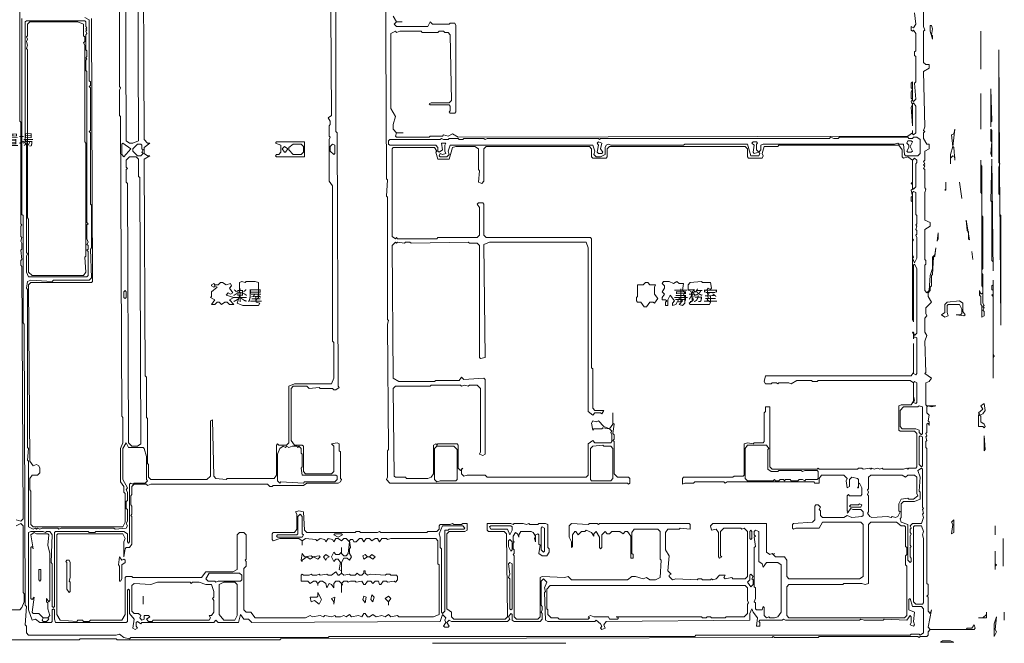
# Model space of a CAD drawing. Header units: millimetres. Extents: x -917 to 53999, y -4147 to 36087.
# Tile 2 of 3: x 17737 to 53999, y -665 to 22294. Entities that reach past the tile are written whole.
import ezdxf

# ---------------------------------------------------------------- set-up
doc = ezdxf.new("R2010")
doc.units = ezdxf.units.MM
doc.layers.add('EDITABLE_ROOM_LABELS', color=7, linetype='Continuous', lineweight=18, true_color=0x50555f)
doc.layers.add('RASTER_CONTOURS', color=7, linetype='Continuous', lineweight=18, true_color=0x50555f)
doc.styles.add('JAPANESE', font='msgothic.ttc')

msp = doc.modelspace()

# ---------------------------------------------------------------- linework, layer by layer
at = {"layer": 'RASTER_CONTOURS'}
for points in [[(21702, 28533), (21949, 28533), (22032, 28448), (22032, 28321), (22073, 28278), (22032, 27515), (22073, 27472), (22115, 17838), (21908, 17753), (21784, 17753), (21660, 17838), (21619, 28066), (21578, 28109), (21578, 28363)], [(17985, 22252), (17943, 22210), (17943, 17753), (17985, 17711), (17985, 13722), (18026, 13679), (17985, 13594), (17985, 13000), (18067, 12830), (20215, 12830), (20256, 12873), (20256, 13764), (20215, 13807), (20256, 13849), (20256, 13976), (20215, 14019), (20256, 14104), (20215, 14231), (20215, 14740), (20256, 14783), (20215, 14825), (20215, 20385), (20174, 20427), (20174, 20809), (20215, 20852), (20174, 20894), (20215, 20936), (20215, 21149), (20174, 21191), (20174, 21743), (20215, 21785), (20174, 21870), (20215, 21913), (20174, 21955), (20215, 21997), (20174, 22040), (20174, 22210), (20132, 22252)], [(18108, 22210), (19884, 22210), (20091, 22125), (20091, 21700), (20132, 21658), (20132, 21488), (20091, 21446), (20132, 21361), (20132, 17796), (20174, 17753), (20174, 13594), (20132, 13552), (20174, 13000), (20091, 12873), (18191, 12873), (18067, 13000), (18067, 14952), (18026, 14995), (18026, 21191), (17985, 21233), (18026, 21361), (17985, 21488), (18026, 21573), (17985, 21658), (18026, 21700), (18026, 22125)], [(51273, 22082), (51273, 21870), (51356, 21573), (51356, 21700), (51314, 21743), (51356, 21955), (51314, 22082)], [(53131, 21870), (53131, 20470)], [(53792, 21191), (53792, 17032), (53834, 16990), (53792, 16862), (53792, 15886), (53834, 15844), (53875, 11048), (53875, 15080), (53834, 15122)], [(53503, 19748), (53503, 18348), (53503, 18517), (53544, 18560)], [(53131, 19578), (53131, 18263)], [(52182, 18263), (52140, 18093), (52058, 18051), (52099, 17626), (52016, 17329), (52016, 16990), (52016, 17202), (52099, 17287), (52182, 17244), (52182, 17117), (52140, 17584), (52099, 17626)], [(53503, 18263), (53503, 17838), (53544, 17796), (53503, 17371), (53544, 17244), (53544, 18220)], [(27153, 17753), (27360, 17669), (27360, 17414), (27277, 17329), (27195, 17329), (27153, 17287), (27195, 17244), (28227, 17244), (28227, 17796), (27195, 17796)], [(50901, 17371), (50819, 17287), (50364, 17287), (50323, 17329), (50282, 17711), (50117, 17711), (50075, 17753), (49951, 17711), (45119, 17711), (45037, 17669), (45037, 17499), (44954, 17414), (44871, 17499), (44871, 17711), (44913, 17753), (44871, 17796), (44747, 17796), (44706, 17753), (44789, 17669), (44747, 17414), (44789, 17371), (44954, 17414), (44995, 17371), (44954, 17287), (44665, 17287), (44541, 17711), (42228, 17711), (42187, 17669), (39502, 17669), (39420, 17711), (39337, 17669), (39296, 17584), (39296, 17329), (39131, 17244), (38965, 17244), (38883, 17329), (38924, 17456), (38841, 17669), (33596, 17669), (33514, 17456), (33555, 17329), (33472, 17244), (33225, 17244), (33183, 17287), (33225, 17371), (33307, 17329), (33431, 17371), (33390, 17456), (33390, 17669), (33431, 17753), (33266, 17753), (33307, 17499), (33183, 17414), (33142, 17456), (33142, 17584), (33059, 17669), (31366, 17669), (31325, 17711), (31325, 17838), (31366, 17881), (33225, 17881), (33266, 17923), (33348, 17881), (33514, 17881), (33555, 17923), (33885, 17923), (33927, 17881), (34051, 17881), (34092, 17923), (34835, 17923), (34877, 17881), (34959, 17923), (39048, 17923), (39089, 17881), (39131, 17923), (47556, 17923), (47597, 17966), (47721, 17923), (47886, 17923), (47928, 17966), (50447, 17966), (50488, 17923), (50612, 17923), (50653, 17966), (50777, 17966), (50901, 17881)], [(39048, 17796), (39007, 17753), (39048, 17669), (39007, 17414), (39048, 17371), (39172, 17371), (39213, 17414), (39131, 17541), (39172, 17753)], [(50447, 17838), (50406, 17753), (50488, 17669), (50488, 17584), (50406, 17456), (50447, 17414), (50571, 17414), (50612, 17456), (50530, 17626), (50612, 17796), (50571, 17838)], [(21536, 17753), (21826, 17541), (21578, 17244), (21495, 17329), (21495, 17711)], [(22073, 17711), (22197, 17711), (22239, 17669), (22239, 17541), (22280, 17499), (22239, 17414), (22280, 17371), (22197, 17287), (22073, 17287), (21908, 17456), (21908, 17541)], [(27484, 17626), (27608, 17541), (27525, 17414), (27484, 17414), (27401, 17541)], [(27649, 17584), (27814, 17711), (28103, 17711), (28186, 17626), (28186, 17414), (28103, 17329), (27814, 17329), (27649, 17499)], [(29260, 17711), (29342, 17669), (29342, 17371), (29301, 17329), (29177, 17456), (29177, 17626)], [(21784, 17244), (22032, 17244), (22115, 17159), (22115, 16523), (22156, 16480), (22197, 6677), (22073, 6592), (21867, 6592), (21743, 6719), (21702, 16268), (21660, 16310), (21660, 16777), (21702, 16820), (21660, 16862), (21660, 17117)], [(50695, 17202), (50777, 17117), (50777, 17032), (50736, 16990), (50736, 16141), (50653, 16056), (50612, 16098), (50612, 17117)], [(53131, 17117), (53131, 15929), (53173, 15886), (53173, 12491), (53214, 12448), (53214, 12236), (53131, 12194), (53090, 12321), (53090, 12151), (53131, 12109), (53131, 11812), (53173, 11769), (53173, 11345), (53255, 11387), (53255, 11557), (53214, 11600), (53255, 11685), (53214, 11727), (53255, 11769), (53214, 11854), (53214, 12915), (53173, 12958), (53173, 13085), (53214, 13128), (53214, 15037), (53173, 15080), (53173, 16905), (53131, 16947)], [(53544, 17159), (53503, 15631), (53544, 15589), (53544, 13425), (53586, 13382), (53586, 13043)], [(50653, 15971), (50736, 15929), (50736, 15122), (50777, 15080), (50777, 14783), (50736, 14740), (50777, 14698), (50736, 14570), (50777, 14528), (50777, 14401), (50736, 14358), (50777, 14273), (50777, 13509), (50695, 13340), (50612, 13509), (50653, 13552), (50612, 13637), (50612, 14146), (50653, 14188), (50612, 14231), (50612, 15929)], [(51851, 16310), (51851, 16056), (51810, 16013), (51851, 16013)], [(52347, 16310), (52429, 15716)], [(52595, 14910), (52636, 14528), (52677, 14486), (52677, 14231), (52718, 14188)], [(51562, 14443), (51521, 14146), (51562, 14231)], [(52801, 13764), (52842, 13467)], [(53586, 12703), (53586, 12533), (53544, 12491), (53544, 12364), (53586, 12321), (53586, 12194), (53544, 12151), (53586, 12109), (53586, 9096), (53586, 9860), (53627, 9902), (53586, 9987)], [(24799, 12533), (24799, 12491), (24882, 12448), (24923, 12491), (25006, 12448), (24799, 12279), (24799, 12109), (24758, 12067), (24923, 11982), (24799, 11812), (24923, 11812), (25006, 11897), (25088, 11897), (25171, 11812), (25295, 11897), (25377, 11897), (25460, 11812), (25625, 11812), (25460, 11982), (25625, 12067), (25336, 12151), (25419, 12236), (25501, 12194), (25584, 12236), (25460, 12406), (25543, 12491), (25501, 12576), (25336, 12533), (25212, 12618), (25130, 12618), (25047, 12533), (24923, 12533), (24882, 12576)], [(25832, 12618), (25832, 12279), (25873, 12236), (25749, 11854), (25956, 11769), (26534, 11769), (26575, 11854), (26451, 11897), (26451, 11982), (26534, 12067), (26534, 12618), (26410, 12661), (26080, 12661), (26038, 12618), (25914, 12661)], [(41154, 12533), (40948, 12533), (40865, 12618), (40783, 12618), (40700, 12533), (40493, 12533), (40493, 12109), (40452, 12067), (40452, 11939), (40493, 11897), (40617, 11897), (40741, 11727), (40824, 11727), (40948, 11897), (41072, 11897), (41113, 11854), (41237, 12024), (41113, 12194), (41113, 12448)], [(41443, 12661), (41402, 12576), (41485, 12491), (41485, 12406), (41402, 12279), (41485, 12194), (41402, 12067), (41402, 11982), (41526, 11982), (41567, 11939), (41526, 11897), (41526, 11769), (41609, 11769), (41609, 11982), (41691, 12151), (41856, 11939), (41774, 11854), (41774, 11769), (41898, 11812), (42022, 12024), (42145, 11939), (42022, 11812), (42145, 11769), (42228, 11854), (42228, 12109), (42187, 12151), (42228, 12279), (42145, 12321), (42187, 12576), (42022, 12576), (41939, 12661), (41815, 12576), (41650, 12661)], [(42435, 12618), (42352, 12533), (42352, 12364), (42393, 12321), (42558, 12364), (42600, 12279), (42476, 12236), (42476, 12109), (42558, 11982), (42393, 11854), (42435, 11812), (43137, 11812), (43178, 11897), (43054, 11982), (43095, 12024), (43054, 12364), (43095, 12406), (43178, 12364), (43219, 12406), (43178, 12618), (42889, 12618), (42848, 12661)], [(21619, 12321), (21660, 12279), (21660, 12067), (21619, 12024), (21578, 12067), (21578, 12279)], [(51686, 11430), (51810, 11345), (51934, 11387), (51892, 11515), (51892, 11769), (51934, 11812), (52347, 11812), (52429, 11642), (52429, 11472), (52388, 11430), (52223, 11430), (52512, 11387), (52553, 11430), (52471, 11557), (52471, 11854), (52347, 11939), (51892, 11897), (51810, 11812), (51810, 11515)], [(50695, 8968), (50777, 8926), (50777, 8205), (50736, 8162), (50653, 8205), (50695, 8289), (50653, 8417), (50653, 8926)], [(50282, 8035), (50819, 8035), (50860, 8077), (50984, 8035), (50984, 7059), (50943, 7016), (50860, 7101), (50860, 7186), (50736, 7228), (50240, 7228), (50158, 7313), (50158, 7907)], [(53255, 8162), (53131, 8077), (53214, 7950), (53049, 7823), (53090, 7780), (53049, 7738), (53049, 7313), (53214, 7313), (53255, 7271), (53297, 7313), (53255, 7398), (53131, 7483), (53131, 7695), (53090, 7738), (53214, 7780), (53297, 7907)], [(50901, 6974), (50984, 6931), (50984, 5870), (50943, 5828), (50860, 5913), (50860, 6931)], [(53255, 6974), (53255, 6422), (53297, 6464)], [(27319, 6507), (27442, 6592), (27525, 6549), (27566, 6592), (27649, 6549), (27773, 6592), (27938, 6592), (27979, 6549), (28021, 6592), (28103, 6507), (28103, 6337), (28145, 6295), (28145, 5828), (28103, 5785), (28145, 5531), (29384, 5531), (29425, 5488), (29425, 5361), (29342, 5276), (28227, 5276), (28186, 5234), (27360, 5276), (27319, 5234), (27236, 5319), (27236, 6295)], [(33101, 6592), (33720, 6592), (33844, 6464), (33844, 5361), (33803, 5319), (33225, 5319), (33101, 5276), (33018, 5361), (33018, 6507)], [(38841, 6592), (39213, 6634), (39254, 6592), (39502, 6592), (39585, 6507), (39585, 5403), (39502, 5319), (38800, 5319), (38759, 5361), (38759, 6507)], [(44458, 6507), (44541, 6634), (45243, 6634), (45326, 6507), (45284, 6464), (45284, 5743), (45408, 5658), (45656, 5658), (45697, 5701), (46523, 5701), (46565, 5658), (46647, 5701), (47102, 5701), (47143, 5658), (47143, 5403), (47102, 5361), (46689, 5361), (46647, 5319), (46565, 5361), (46441, 5361), (46399, 5319), (46152, 5319), (46110, 5361), (45945, 5361), (45904, 5319), (45863, 5361), (45739, 5361), (45697, 5319), (45573, 5319), (45532, 5361), (45491, 5319), (44541, 5319), (44458, 5403)], [(48960, 4130), (49001, 4173), (49001, 4767), (48960, 4809), (49001, 4894), (48960, 4979), (49001, 5022), (49001, 5446), (49084, 5531), (50240, 5531), (50364, 5446), (50447, 5531), (50695, 5531), (50777, 5446), (50777, 4852), (50819, 4767), (50653, 4640), (50488, 4640), (50447, 4682), (50199, 4640), (50117, 4470), (50117, 4215), (50158, 4173), (50075, 4003), (49993, 3961), (49869, 4003), (49827, 3961), (49703, 4003), (49125, 3961), (49043, 4003)], [(50943, 5785), (50984, 5743), (50984, 4343), (51025, 4300), (50984, 4258), (51025, 4130), (50984, 4088), (51025, 3961), (50943, 3748), (50612, 3748), (50530, 3663), (50571, 3579), (50530, 3536), (50530, 3409), (50571, 3366), (50530, 3282), (50530, 2942), (50571, 2900), (50530, 2857), (50530, 2518), (50571, 2475), (50571, 2348), (50530, 2305), (50447, 2390), (50447, 3706), (50199, 3791), (50158, 3918), (50199, 3961), (50199, 4470), (50282, 4555), (50695, 4555), (50901, 4640), (50901, 4894), (50860, 4937), (50901, 5446), (50819, 5701)], [(48754, 4427), (48712, 4343), (48341, 4343), (48299, 4385), (48341, 4427), (48630, 4427), (48671, 4470)], [(28145, 4003), (28145, 3366), (28186, 3324), (28145, 3239), (27236, 3239), (27195, 3282), (27236, 3324), (27938, 3324), (27979, 3366), (27979, 4003), (28062, 4088)], [(34051, 3663), (34133, 3579), (34092, 3536), (33555, 3536), (33514, 3494), (33390, 3494), (33390, 523), (33307, 438), (33266, 480), (33266, 2815), (33225, 2857), (33225, 3239), (33183, 3366), (33307, 3663)], [(35042, 3621), (35083, 3663), (35826, 3663), (35868, 3621), (35868, 3494), (35785, 3324), (35703, 3536), (35083, 3536)], [(50364, 3621), (50364, 2900), (50406, 2857), (50406, 2602), (50364, 2560), (50364, 2221), (50406, 2178), (50406, 353), (50323, 268), (46069, 268), (45986, 353), (45986, 1414), (46069, 1499), (48051, 1499), (48093, 1541), (48754, 1541), (48877, 1499), (49001, 1541), (49001, 3706), (49084, 3791), (50034, 3791), (50199, 3663), (50323, 3663)], [(50695, 3663), (50943, 3663), (51025, 3451), (50984, 3324), (51025, 3197), (51025, 820), (50984, 778), (50736, 778), (50653, 862), (50653, 3621)], [(52140, 3876), (52058, 3791), (52099, 3706), (52058, 3366), (52140, 3409)], [(53668, 3663), (53668, 3324)], [(18274, 3409), (18356, 3366), (18769, 3366), (18811, 3324), (18769, 2942), (18852, 2645), (18852, 905), (18811, 862), (18728, 990), (18728, 862), (18769, 820), (18769, 608), (18852, 353), (18769, 268), (18604, 268), (18439, 438), (18232, 438), (18191, 480), (18274, 1032), (18191, 947), (18150, 990), (18150, 2857), (18191, 2900), (18232, 2815), (18150, 3324)], [(29301, 3324), (29342, 3366), (29590, 3366), (29631, 3324), (29466, 3239)], [(36983, 3621), (37065, 3579), (37065, 2730), (37024, 2687), (36942, 2772), (36942, 3579)], [(44665, 3494), (44706, 3451), (44706, 3197), (44665, 3154), (44624, 3197), (44624, 3451)], [(44830, 3494), (44954, 3451), (44954, 2348), (45078, 2263), (45119, 2136), (45243, 2305), (45656, 2305), (45780, 2221), (45780, 480), (45656, 311), (45532, 268), (45367, 268), (45326, 311), (45243, 268), (45160, 353), (45160, 650), (45119, 693), (45078, 565), (44871, 565), (44830, 608), (44830, 820), (44789, 862), (44830, 990), (44830, 1372), (44789, 1414), (44789, 2857), (44830, 2900), (44789, 3239), (44830, 3282), (44789, 3324), (44789, 3451)], [(35785, 3154), (35868, 3069), (35868, 2772), (35826, 2730), (35744, 2900), (35744, 3112)], [(53957, 3197), (53957, 2178)], [(28103, 2390), (28145, 2348), (28145, 2390), (28310, 2518), (28434, 2433), (28558, 2518), (28723, 2433), (28805, 2518), (28764, 2560), (28516, 2518), (28475, 2560), (28227, 2518), (28145, 2645)], [(29012, 2602), (28929, 2518), (29012, 2390), (29053, 2475), (29136, 2518)], [(30375, 2560), (30416, 2433), (30540, 2518), (30623, 2518), (30746, 2433), (30829, 2518), (30705, 2602), (30623, 2518), (30540, 2518), (30457, 2602)], [(53668, 2730), (53668, 2051), (53668, 2178), (53710, 2221), (53668, 2263)], [(19471, 2390), (19430, 2348), (19471, 2305), (19471, 1329), (19554, 1202), (19595, 1244), (19595, 1584), (19554, 1626), (19595, 1754), (19595, 2305), (19554, 2390)], [(21413, 2518), (21371, 2221), (21413, 2178), (21413, 1626), (21454, 1626), (21495, 1711), (21495, 2221), (21619, 2305), (21619, 2390), (21578, 2433), (21495, 2390)], [(35785, 2305), (35868, 2263), (35868, 608), (35826, 565), (35785, 608), (35785, 1711), (35744, 1754), (35785, 1881), (35744, 2263)], [(18521, 2051), (18439, 2051), (18439, 1669), (18480, 1626), (18521, 1669)], [(24593, 1711), (24717, 1923), (25832, 1923), (25914, 1839), (25914, 1669), (25873, 1626), (25047, 1626), (24964, 1584), (24923, 1626), (24675, 1626)], [(44665, 1881), (44747, 1796), (44706, 1711), (44747, 1669), (44747, 1499), (44665, 1414), (44541, 1584), (44624, 1669), (44624, 1839)], [(21867, 1457), (21949, 1541), (22569, 1499), (22817, 1584), (24014, 1584), (24056, 1541), (24097, 1584), (24345, 1584), (24593, 1499), (24799, 1499), (24882, 1244), (24882, 1032), (24840, 990), (24882, 905), (24882, 480), (24799, 353), (24717, 353), (24758, 268), (24717, 183), (22652, 183), (22610, 141), (22486, 141), (22404, 226), (22528, 311), (22486, 353), (22321, 353), (22321, 226), (22239, 183), (22156, 268), (22197, 353), (22115, 438), (21949, 438), (21867, 523)], [(25253, 1584), (25666, 1584), (25749, 1499), (25749, 353), (25666, 183), (25253, 183), (25088, 396), (25088, 1499)], [(37148, 1329), (37272, 1457), (44458, 1457), (44541, 1372), (44541, 905), (44582, 820), (44541, 778), (44541, 438), (44417, 311), (43756, 311), (43715, 268), (43219, 268), (43178, 311), (43054, 311), (43013, 268), (42889, 268), (42848, 311), (39709, 311), (39791, 268), (39750, 226), (39461, 226), (39420, 311), (38883, 311), (38759, 353), (38676, 311), (38718, 268), (38676, 226), (37602, 226), (37561, 268), (37313, 268), (37189, 396), (37189, 565), (37148, 608)], [(28723, 1202), (28723, 1075), (28681, 1032), (28434, 1032), (28475, 862), (28599, 905), (28764, 778), (28847, 947)], [(30705, 1117), (30664, 947), (30746, 862), (30788, 1032)], [(22280, 1075), (22280, 778)], [(29342, 1032), (29218, 990), (29301, 862), (29301, 778)], [(30416, 1075), (30375, 947), (30457, 820), (30499, 1032)], [(31325, 1075), (31201, 990), (31325, 862), (31325, 735), (31325, 862), (31407, 990)], [(53338, 480), (53338, 396), (53214, 268), (53049, 268), (53338, 268)], [(53999, 480), (53999, 183)], [(18563, 183), (18604, 268), (18769, 268), (18811, 226), (18728, 141), (18604, 141)], [(53710, 311), (53627, 56), (53627, -411), (53710, -241), (53668, -156)], [(32935, -665), (37850, -665)], [(51645, -623), (52140, -623), (52016, -580), (51727, -580)]]:
    msp.add_lwpolyline(points, close=True, dxfattribs=at)
for points in [[(31201, 26708), (31242, 16438), (31283, 16395), (31242, 15801), (31283, 15759), (31283, 11260), (31325, 11218), (31283, 11090), (31325, 6464), (31283, 6422), (31283, 5446), (31242, 5361), (31366, 5234), (40122, 5234), (40163, 5191), (40204, 5234), (40204, 5403), (40163, 5446), (39750, 5446), (39626, 5573), (39626, 6762), (39585, 6804), (39626, 6846), (39626, 7016), (39585, 7059), (39626, 7398), (39585, 7441), (39585, 7823), (39585, 7398), (39461, 7228), (39254, 7313), (39048, 7525), (38965, 7483), (38841, 7525), (38800, 7441), (38841, 7186), (38883, 7228), (39172, 7228), (39213, 7271), (39461, 7228), (39544, 7144), (39502, 7101), (39544, 7016), (39544, 6762), (39502, 6719), (38924, 6719), (38841, 6804), (38676, 6677), (38676, 5531), (38594, 5446), (34959, 5446), (34877, 5531), (34216, 5531), (34092, 5488), (34009, 5573), (34009, 5743), (34051, 5785), (33968, 5701), (33885, 5785), (33885, 6634), (33844, 6677), (33142, 6677), (33101, 6634), (33059, 6677), (32977, 6634), (32977, 5573), (32894, 5446), (32770, 5403), (31986, 5403), (31944, 5446), (31572, 5446), (31531, 5488), (31490, 8714), (31572, 8799), (32853, 8799), (32894, 8841), (33968, 8841), (34009, 8799), (34133, 8841), (34257, 8799), (34298, 8841), (34587, 8841), (34711, 8714), (34711, 6380), (34670, 6295), (34794, 6252), (34877, 6295), (34877, 9053), (34835, 9096), (34092, 9053), (34009, 9138), (33927, 9011), (33059, 9011), (33018, 8968), (31696, 8968), (31490, 9096), (31449, 13976), (31572, 14104), (31614, 14061), (31655, 14104), (31903, 14061), (31944, 14104), (32109, 14104), (32151, 14061), (34257, 14104), (34298, 14061), (34587, 14061), (34670, 13976), (34670, 9860), (34711, 9817), (34877, 9860), (34835, 14019), (35042, 14104), (38594, 14104), (38676, 13891), (38676, 7865), (38841, 7738), (38924, 7823), (39131, 7823), (39172, 7780), (39254, 7907), (38924, 7907), (38841, 7992), (38841, 9435), (38800, 9478), (38800, 14231), (38759, 14273), (34918, 14273), (34835, 14358), (34835, 15504), (34794, 15547), (34629, 15547), (34587, 15504), (34670, 15377), (34670, 14358), (34587, 14273), (33142, 14273), (33101, 14231), (31655, 14231), (31614, 14273), (31572, 14231), (31449, 14316), (31449, 17541), (31490, 17584), (33018, 17584), (33101, 17456), (33059, 17414), (33142, 17159), (33555, 17159), (33679, 17584), (33803, 17626), (34505, 17626), (34629, 17541), (34629, 16777), (34670, 16735), (34629, 16310), (34753, 16268), (34835, 16353), (34835, 17541), (34918, 17626), (38718, 17626), (38800, 17541), (38800, 17244), (38841, 17202), (39337, 17202), (39378, 17244), (39378, 17541), (39461, 17626), (44458, 17626), (44541, 17541), (44541, 17244), (44582, 17202), (45078, 17202), (45119, 17287), (45078, 17371), (45160, 17626), (45656, 17626), (45697, 17669), (50117, 17669), (50240, 17499), (50240, 17244), (50282, 17202), (50447, 17244), (50612, 17117), (50612, 16310), (50571, 16268), (50612, 16226), (50612, 16056), (50571, 16013), (50612, 15801), (50571, 15759), (50571, 15631), (50612, 15589), (50612, 11260), (50653, 11175), (50653, 13255), (50695, 13297), (50777, 13128), (50777, 10751), (50695, 10666), (50653, 10793), (50612, 10793), (50653, 10708), (50653, 10539), (50695, 10624), (50777, 10581), (50777, 9265), (50736, 9223), (50653, 9265), (50653, 10369), (50653, 9308), (50571, 9181), (45202, 9181), (45160, 8968), (45202, 8884), (45408, 8884), (45450, 8926), (45615, 8926), (45656, 8884), (45697, 8926), (46069, 8926), (46152, 8884), (46358, 9011), (46895, 9011), (46936, 8968), (47102, 8968), (47143, 9011), (50530, 9011), (50653, 8926), (50653, 8247), (50571, 8120), (50199, 8120), (50117, 8077), (50117, 7186), (50158, 7144), (50695, 7144), (50777, 7059), (50777, 5828), (50736, 5785), (50488, 5785), (50447, 5743), (50406, 5785), (50282, 5743), (49538, 5743), (49497, 5785), (49414, 5743), (49332, 5785), (49208, 5743), (49125, 5785), (49084, 5743), (49043, 5785), (48795, 5743), (48754, 5785), (48630, 5785), (48588, 5743), (47184, 5743), (47143, 5785), (47102, 5743), (45450, 5743), (45367, 5828), (45367, 8035), (45202, 8035), (45202, 7865), (45160, 7823), (45160, 6762), (45119, 6719), (44789, 6719), (44747, 6677), (44541, 6719), (44417, 6677), (44417, 5531), (44376, 5488), (44045, 5488), (44004, 5446), (42187, 5446), (42145, 5403), (42145, 5191), (42228, 5234), (42558, 5234), (42600, 5276), (43674, 5276), (43715, 5234), (43798, 5276), (46978, 5276), (47019, 5234), (47184, 5234), (47184, 5403), (47267, 5531), (48093, 5531), (48217, 5403), (48175, 5319), (48217, 5064), (48299, 5106), (48299, 5361), (48382, 5446), (48588, 5403), (48630, 5361), (48630, 5106), (48588, 5064), (48630, 5064), (48630, 5191), (48671, 5234), (48754, 5064), (48754, 4809), (48712, 4767), (48299, 4767), (48258, 4809), (48217, 4767), (48217, 4215), (48258, 4173), (48217, 4130), (48341, 4300), (48423, 4258), (48712, 4258), (48795, 4173), (48795, 4045), (48754, 4003), (48382, 3961), (48217, 4045), (48093, 3961), (47308, 3961), (47225, 4045), (47225, 4215), (47184, 4258), (47225, 4343), (47143, 4427), (47060, 4427), (47019, 4385), (47019, 3876), (46936, 3791), (46234, 3748), (46193, 3706), (46193, 3579), (46234, 3536), (46317, 3579), (47184, 3579), (47308, 3791), (48712, 3791), (48795, 3706), (48795, 1796), (48671, 1711), (46069, 1711), (45986, 1796), (45986, 2390), (45904, 2518), (45573, 2518), (45491, 2602), (45532, 2645), (45491, 2602), (45450, 2645), (45367, 2602), (45243, 2687), (45243, 3748), (43261, 3748), (43178, 3663), (43219, 3494), (43384, 3536), (43467, 3409), (43467, 2518), (43508, 2475), (43591, 2518), (43550, 2560), (43550, 3451), (43674, 3579), (44293, 3579), (44334, 3536), (44417, 3579), (44541, 3451), (44541, 1796), (44458, 1711), (44004, 1711), (43963, 1754), (43715, 1711), (43674, 1754), (43715, 1839), (43508, 1839), (43384, 1711), (43261, 1669), (43219, 1711), (43178, 1669), (42889, 1669), (42848, 1711), (42724, 1711), (42682, 1669), (41898, 1711), (41774, 1669), (41650, 1796), (41650, 1839), (41732, 1881), (41609, 2008), (41650, 2560), (41526, 2772), (41526, 3409), (41609, 3536), (42022, 3536), (42063, 3579), (42435, 3536), (42435, 3706), (42393, 3748), (39089, 3748), (39048, 3706), (39007, 3748), (38718, 3748), (38676, 3706), (38057, 3748), (37974, 3663), (37974, 3239), (38057, 3069), (38057, 2857), (38098, 2900), (38098, 3324), (38181, 3451), (38222, 3451), (38305, 3324), (38428, 3451), (38552, 3451), (38594, 3494), (38800, 3409), (38883, 3282), (38883, 3366), (38965, 3451), (39089, 3239), (39089, 2857), (39131, 2815), (39172, 2857), (39172, 3324), (39296, 3451), (39378, 3366), (39461, 3366), (39544, 3451), (39833, 3451), (39957, 3366), (40039, 3451), (40122, 3451), (40246, 3282), (40246, 2475), (40328, 2475), (40328, 2602), (40287, 2645), (40287, 3409), (40370, 3536), (41237, 3536), (41319, 3451), (41319, 2433), (41361, 2390), (41319, 1754), (41154, 1669), (40948, 1669), (40824, 1754), (40700, 1711), (40411, 1796), (40287, 1796), (40122, 1669), (38057, 1669), (37933, 1796), (37809, 1754), (36983, 1796), (36900, 1754), (36900, 311), (36818, 226), (36033, 226), (35950, 311), (35950, 2560), (35909, 2602), (35950, 2645), (35950, 2772), (35909, 2815), (35909, 3027), (35950, 3069), (35909, 3112), (35909, 3282), (35992, 3409), (36074, 3366), (36116, 3239), (36116, 3324), (36198, 3451), (36570, 3451), (36652, 3409), (36735, 3282), (36694, 3197), (36735, 3069), (36735, 3324), (36818, 3366), (36859, 3324), (36859, 2984), (36900, 2942), (36859, 2645), (36983, 2560), (37148, 2560), (37231, 2687), (37231, 2815), (37189, 2857), (37189, 3706), (37107, 3748), (36859, 3748), (36818, 3706), (36529, 3706), (36487, 3748), (36405, 3706), (36281, 3748), (35950, 3748), (35909, 3706), (35826, 3748), (34959, 3748), (34959, 3494), (35000, 3451), (35579, 3451), (35661, 3366), (35703, 311), (35620, 226), (33720, 226), (33638, 311), (33638, 480), (33472, 608), (33472, 3366), (33555, 3451), (34133, 3451), (34216, 3494), (34216, 3748), (34051, 3748), (34009, 3706), (33720, 3706), (33679, 3748), (33596, 3706), (33225, 3706), (33183, 3663), (33183, 3536), (33101, 3451), (32770, 3451), (32729, 3409), (31036, 3409), (30994, 3451), (30912, 3409), (30292, 3409), (30251, 3451), (30127, 3451), (30086, 3409), (28310, 3409), (28227, 3494), (28186, 4173), (28021, 4215), (27897, 4173), (27938, 4088), (27938, 3536), (27855, 3409), (27071, 3409), (27029, 3366), (27029, 3154), (27071, 3112), (27319, 3197), (28021, 3197), (28145, 3112), (28145, 2942), (28145, 3112), (28268, 3197), (28640, 3154), (28681, 3112), (28805, 3197), (28971, 3154), (29012, 3069), (29094, 3197), (29260, 3154), (29301, 3069), (29384, 3197), (29466, 3197), (29590, 3112), (29673, 3197), (29755, 3197), (29879, 3069), (29838, 2645), (29755, 2560), (29673, 2560), (29590, 2645), (29590, 2857), (29590, 2687), (29507, 2602), (29384, 2602), (29301, 2687), (29218, 2518), (29301, 2348), (29384, 2433), (29466, 2433), (29549, 2305), (29507, 2051), (29590, 2008), (29590, 1923), (29507, 1839), (29466, 1839), (29384, 1966), (29218, 1839), (29094, 1839), (29053, 1881), (28805, 1839), (28764, 1881), (28681, 1839), (28516, 1839), (28475, 1881), (28392, 1839), (28186, 1839), (28145, 1881), (28103, 1839), (28103, 1626), (28351, 1626), (28434, 1541), (28558, 1626), (28640, 1626), (28723, 1541), (28723, 1457), (28723, 1541), (28805, 1626), (28888, 1626), (29012, 1541), (29053, 1372), (29136, 1541), (29218, 1499), (29301, 1372), (29301, 1541), (29384, 1626), (29507, 1626), (29590, 1541), (29590, 1202), (29590, 1457), (29631, 1499), (29590, 1541), (29673, 1626), (29797, 1626), (29838, 1584), (29920, 1626), (30086, 1626), (30127, 1584), (30333, 1626), (30416, 1499), (30457, 1499), (30540, 1626), (30664, 1626), (30746, 1541), (30829, 1626), (30953, 1626), (30994, 1499), (31036, 1499), (31118, 1626), (31242, 1626), (31283, 1584), (31531, 1626), (31572, 1584), (31655, 1669), (31655, 1796), (31614, 1839), (31407, 1839), (31366, 1881), (31242, 1881), (31201, 1839), (30664, 1881), (30540, 1839), (30457, 1923), (30457, 2008), (30416, 2008), (30416, 1923), (30333, 1839), (30251, 1839), (30168, 1923), (30086, 1839), (29920, 1839), (29879, 1881), (29673, 1839), (29590, 1923), (29590, 2305), (29673, 2475), (29797, 2475), (29879, 2390), (29962, 2518), (29879, 2645), (29879, 2815), (29920, 2857), (29879, 3112), (29920, 3154), (30003, 3154), (30044, 3069), (30127, 3069), (30251, 3197), (30333, 3197), (30416, 3069), (30499, 3197), (30623, 3197), (30705, 3112), (30829, 3197), (30912, 3197), (30994, 3069), (31077, 3197), (31242, 3197), (31283, 3154), (31407, 3197), (33059, 3197), (33142, 3112), (33142, 2263), (33183, 2221), (33183, 396), (32977, 311), (31696, 311), (31655, 353), (31407, 311), (31325, 396), (31201, 311), (31077, 353), (30870, 311), (30746, 396), (30623, 311), (30540, 311), (30457, 438), (30416, 438), (30333, 311), (30210, 353), (29962, 311), (29879, 396), (29755, 311), (29673, 353), (29549, 311), (29384, 311), (29342, 353), (29218, 311), (28971, 353), (28929, 311), (28805, 353), (28516, 311), (28434, 353), (28268, 268), (26410, 268), (26245, 480), (26080, 480), (25997, 565), (25997, 2093), (26080, 2178), (26080, 2348), (26038, 2390), (26080, 2433), (26080, 3324), (25997, 3409), (25832, 3409), (25749, 3324), (25749, 2051), (25584, 1966), (24593, 1966), (24427, 1754), (21908, 1754), (21867, 1796), (21660, 1796), (21619, 1754), (21619, 396), (21495, 183), (20339, 183), (20297, 141), (20091, 141), (20050, 183), (19884, 183), (19843, 141), (19224, 183), (19100, 396), (19100, 3324), (19141, 3366), (21536, 3366), (21619, 3197), (21578, 3069), (21578, 2518), (21619, 2815), (21660, 2857), (21784, 2857), (21867, 2984), (21867, 4003), (21826, 4045), (21867, 4088), (21867, 4385), (21826, 4427), (21826, 4767), (21867, 4809), (21867, 5106), (21949, 5191), (22404, 5191), (22445, 5149), (22569, 5191), (26864, 5191), (26947, 5106), (27029, 5106), (27071, 5149), (28186, 5149), (28310, 5234), (29466, 5234), (29549, 5276), (29590, 5361), (29549, 5403), (29549, 6380), (29507, 6422), (29507, 6677), (29425, 6719), (29218, 6677), (29301, 6592), (29301, 5658), (29218, 5573), (28268, 5573), (28186, 5658), (28186, 6592), (28145, 6634), (27855, 6634), (27732, 6804), (27732, 8714), (27814, 8799), (28310, 8799), (28392, 8714), (28764, 8756), (28805, 8714), (29260, 8714), (29301, 8671), (29384, 8671), (29507, 8756), (29466, 8799), (29425, 18135), (29384, 18178), (29384, 26708)], [(29177, 26411), (29218, 18772), (29094, 18687), (29177, 18560), (29177, 18432), (29136, 18390), (29136, 18008), (29177, 17966), (29136, 17881), (29136, 16353), (29260, 16183), (29260, 10454), (29301, 10411), (29301, 9096), (29218, 8884), (27855, 8884), (27649, 8799), (27649, 6719), (27566, 6634), (27277, 6634), (27236, 6677), (27195, 6634), (27195, 5531), (27112, 5403), (25377, 5403), (25336, 5361), (24964, 5403), (24882, 5488), (24840, 7568), (24758, 7525), (24758, 5488), (24634, 5361), (22569, 5361), (22486, 5446), (22486, 5913), (22445, 5955), (22445, 7610), (22404, 7653), (22404, 9138), (22362, 9181), (22321, 17159), (22528, 17287), (22445, 17287), (22321, 17371), (22321, 17584), (22528, 17753), (22445, 17753), (22321, 17881), (22280, 26411)], [(17695, 24968), (17737, 24926), (17737, 18560), (17778, 18517), (17778, 14783), (17819, 14740), (17778, 14698), (17778, 14316), (17819, 14273), (17778, 14146), (17819, 14061), (17819, 13849), (17778, 13807), (17819, 13467), (17778, 13425), (17778, 13255), (17819, 13212), (17861, 3918), (17778, 3833), (17613, 3876)], [(21413, 24714), (21413, 19833), (21454, 19791), (21413, 19706), (21413, 18772), (21454, 18730), (21495, 7695), (21536, 7653), (21536, 6719), (21454, 6507), (21454, 5276), (21578, 5106), (21578, 4894), (21619, 4852), (21619, 3791), (21536, 3621), (18232, 3621), (18150, 3706), (18150, 4937), (18108, 4979), (18108, 5403), (18191, 5531), (18398, 5531), (18480, 5616), (18480, 5785), (18439, 5870), (18356, 5913), (18232, 5870), (18108, 6040), (18067, 12533), (18150, 12618), (20380, 12618), (20421, 12661), (20380, 22337)], [(11831, -538), (19926, -538), (19967, -496), (21289, -496), (21330, -538), (27319, -538), (27360, -496), (45450, -453), (45491, -411), (45532, -453), (47143, -453), (47184, -411), (50819, -411), (50860, -453), (50901, -411), (51149, -411), (51190, -368), (51190, -241), (51273, -156), (52884, -156), (52925, -114), (52884, 14), (52801, -114), (52636, -114), (52595, -156), (51273, -156), (51190, -71), (51314, 565), (51273, 438), (51190, 523), (51190, 1032), (51149, 1075), (51190, 1117), (51190, 1499), (51149, 1541), (51149, 6507), (51108, 6549), (51108, 6762), (51149, 6804), (51108, 6931), (51149, 6974), (51108, 7059), (51149, 7101), (51149, 7398), (51190, 7441), (51232, 7356), (51232, 7483), (51190, 7525), (51232, 7738), (51149, 7823), (51149, 8035), (51190, 8077), (51314, 8035), (51479, 8077), (51149, 8077), (51108, 8120), (51108, 8926), (51232, 8968), (51314, 9096), (51066, 9265), (51108, 9308), (51066, 10454), (51149, 10666), (51066, 10793), (51066, 11303), (51149, 11387), (51108, 11472), (51108, 11685), (51314, 11897), (51190, 12109), (51190, 12236), (51273, 12321), (51273, 12448), (51314, 12491), (51314, 12873), (51356, 12915), (51397, 13552), (51438, 13594), (51479, 13891), (51438, 13637), (51356, 13552), (51356, 13128), (51273, 12873), (51232, 12321), (51149, 12236), (51066, 12321), (51066, 13255), (51108, 13297), (51108, 13425), (51066, 13467), (51066, 14570), (51273, 14698), (51273, 14825), (51066, 14910), (51066, 15929), (51108, 16056), (51066, 16098), (51066, 16777), (51025, 16820), (51066, 16905), (51025, 16947), (51066, 16990), (51025, 17074), (51066, 17117), (51066, 17456), (51232, 17541), (51232, 17711), (51149, 17711), (51025, 17923), (51025, 18135), (51066, 18178), (51025, 18220), (51066, 18348), (51025, 20385), (51232, 20512), (51232, 20639), (51108, 20639), (51025, 20724), (51025, 21870), (51066, 21913), (51025, 22040), (51025, 22931)], [(50695, 22549), (50736, 22125), (50653, 21997), (50571, 22040), (50571, 21913), (50612, 21870), (50653, 21913), (50736, 21785), (50736, 21149), (50695, 21106), (50695, 20979), (50736, 20936), (50736, 20003), (50695, 19960), (50736, 19366), (50653, 19281), (50612, 19324), (50612, 20003), (50571, 19960), (50571, 19791), (50612, 19748), (50571, 19621), (50571, 19409), (50612, 19366), (50571, 19281), (50612, 19154), (50571, 19069), (50612, 18390), (50612, 19196), (50653, 19239), (50736, 19111), (50736, 18135), (50653, 18051), (50612, 18093), (50612, 18220), (50612, 18135), (50447, 18008), (33885, 17966), (33679, 18093), (33514, 18008), (33348, 18051), (33307, 18008), (32853, 18008), (32812, 17966), (31614, 17966), (31572, 18008), (31614, 18135), (31862, 18135), (31614, 18135), (31490, 18263), (31490, 18432), (31572, 18730), (31407, 19027), (31407, 21785), (31572, 21870), (31614, 21828), (31738, 21870), (32522, 21870), (32564, 21828), (33142, 21828), (33183, 21870), (33348, 21870), (33390, 21828), (33514, 21828), (33596, 21743), (33638, 19324), (33555, 19239), (32894, 19239), (32812, 19196), (32853, 19154), (33555, 19154), (33596, 19111), (33596, 18942), (33555, 18899), (33596, 18857), (33761, 18857), (33803, 18899), (33803, 22082), (33761, 22167), (33596, 22167), (33555, 22125), (32935, 22125), (32853, 22210), (32770, 22040), (31614, 22040), (31531, 22125), (31614, 22210), (31820, 22210), (31614, 22210), (31490, 22422)], [(20132, 22379), (20297, 22294), (20297, 20045), (20339, 20003), (20339, 19875), (20297, 19833), (20339, 19791), (20339, 18220), (20297, 18178), (20339, 18135), (20339, 15504), (20380, 15462), (20380, 13891), (20339, 13849), (20380, 12788), (20297, 12703), (18976, 12703), (18934, 12661), (18150, 12703), (18026, 12661), (17985, 12406), (18026, 12364), (18026, 6549), (18067, 6507), (18026, 6083), (18067, 6040), (18067, 3621), (18232, 3536), (18315, 3579), (18356, 3536), (18398, 3579), (18480, 3536), (18563, 3579), (19141, 3579), (19182, 3536), (19265, 3579), (21206, 3579), (21247, 3536), (21660, 3579), (21702, 3663), (21660, 3748), (21702, 3833), (21702, 4258), (21660, 4300), (21660, 4555), (21702, 4597), (21702, 4894), (21660, 4979), (21702, 5064), (21536, 5361), (21536, 6507), (21660, 6719), (21743, 6549), (22280, 6549), (22321, 6507), (22404, 6210), (22404, 5361), (22445, 5319), (22362, 5234), (21949, 5234), (21908, 5191), (21826, 5234), (21784, 5191), (21784, 3069), (21743, 3027), (21702, 3069), (21702, 3366), (21578, 3451), (20545, 3451), (20504, 3409), (20297, 3409), (20256, 3451), (19058, 3451), (19017, 3409), (19017, 693), (18976, 650), (18934, 693), (18934, 2263), (18893, 2305), (18934, 3324), (18852, 3451), (18728, 3451), (18687, 3409), (18604, 3451), (18150, 3451), (18067, 3409), (18067, 565), (18191, 183), (18315, 226), (18480, 99), (18893, 99), (18934, 141), (18934, 565), (18976, 608), (19017, 565), (19017, 226), (19058, 99), (21660, 99), (21702, 141), (21702, 1287), (21743, 1329), (21784, 1287), (21784, 438), (21949, 226), (21908, -114), (21991, -156), (22073, -114), (22032, -29), (22032, 99), (22073, 141), (22197, 56), (22239, 99), (24882, 99), (24964, 183), (25047, 99), (25790, 99), (25873, 396), (25997, 226), (26162, 226), (26286, 99), (33225, 141), (33307, 396), (33431, 268), (33390, 183), (33431, 99), (33348, -29), (33390, -71), (33514, -71), (33555, -29), (33472, 99), (33555, 183), (33638, 141), (35703, 141), (35785, 226), (35744, 311), (35826, 438), (35868, 396), (35868, 183), (35950, 141), (36900, 141), (36983, 226), (36983, 438), (36942, 480), (36983, 565), (36983, 693), (36942, 735), (36942, 1626), (37024, 1711), (37148, 1584), (37065, 1372), (37107, 1244), (37065, 1202), (37107, 183), (37189, 141), (38924, 141), (38965, 183), (39131, 56), (39172, -29), (39131, -114), (39172, -156), (39296, -114), (39254, 14), (39337, 141), (44624, 183), (44624, 438), (44706, 608), (44747, 480), (44913, 268), (44871, -29), (44995, -29), (44995, 99), (44954, 141), (44995, 183), (45821, 183), (45863, 226), (45945, 183), (48671, 183), (48712, 226), (48836, 183), (49538, 183), (49580, 226), (50406, 183), (50530, 353), (50571, 311), (50571, 99), (50530, 14), (50653, -29), (50695, 14), (50653, 141), (50695, 480), (50488, 565), (50488, 947), (50530, 990), (50612, 693), (50943, 693), (51025, 608), (51025, -283), (50901, -368), (50860, -326), (50571, -326), (50530, -368), (42641, -368), (42600, -411), (29136, -411), (29094, -453), (21826, -453), (21784, -496), (21578, -453), (21413, -326), (21289, -368), (18067, -368), (17985, -283), (17985, -29), (17943, 14), (17985, 693), (17943, 735), (17902, 11090), (17861, 11133), (17861, 15080), (17819, 15122), (17819, 22337)], [(17613, 3663), (17778, 3748), (17861, 3663), (17861, 1202), (17902, 1160), (17902, 862), (17819, 650), (17737, 565), (17448, 565)]]:
    msp.add_lwpolyline(points, dxfattribs=at)

# ---------------------------------------------------------------- texts
at = {"layer": 'EDITABLE_ROOM_LABELS', "style": 'JAPANESE'}
for s, p in [('屋外機械置場', (14970, 17669)), ('楽屋', (25584, 11939)), ('事務室', (41815, 11939))]:
    msp.add_text(s, height=400, dxfattribs=at).set_placement(p)

doc.saveas('drawing.dxf')
